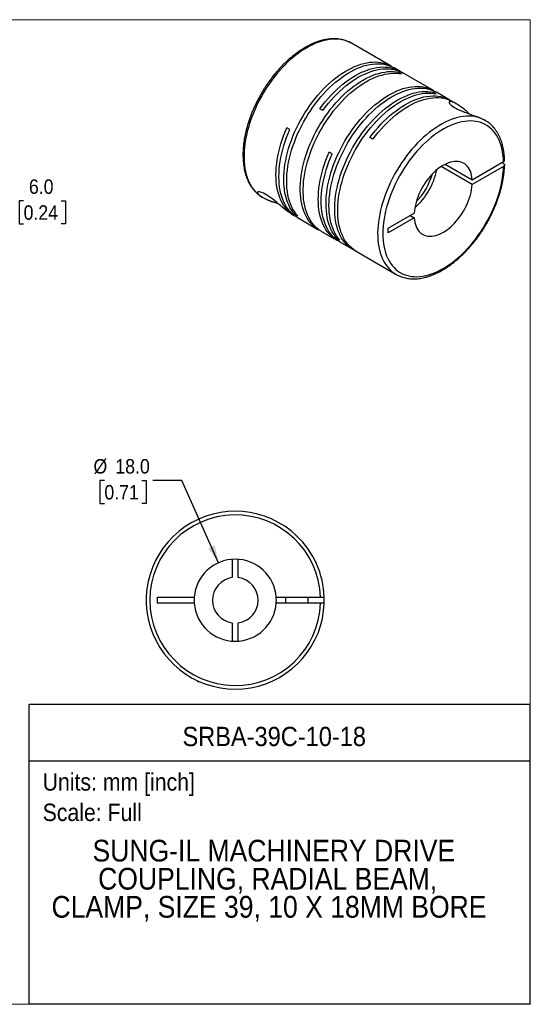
# Model space of a CAD drawing. Header units: millimetres. Extents: x 0 to 279, y 0 to 216.
# Tile 2 of 2: x 168 to 279, y 0 to 216. Entities that reach past the tile are written whole.
import ezdxf
from ezdxf.enums import TextEntityAlignment as Align

# ---------------------------------------------------------------- set-up
doc = ezdxf.new("R2010")
doc.units = ezdxf.units.MM
doc.linetypes.add('SLD-Solid', pattern=[0])
doc.layers.add('SLD-0', color=7, linetype='SLD-Solid', lineweight=25)
doc.layers.add('TEXT', color=140, linetype='SLD-Solid', lineweight=25)
doc.styles.add('SLDTEXTSTYLE0', font='GOTHIC.TTF', dxfattribs={"width": 0.913})
doc.dimstyles.new('SLDDIMSTYLE0', dxfattribs={"dimtxt": 3.175, "dimasz": 3.81, "dimexe": 0, "dimexo": 0.0625, "dimgap": 0.79375, "dimtad": 0, "dimtih": 1, "dimtoh": 1, "dimdec": 1, "dimrnd": 1e-09, "dimzin": 4, "dimdsep": 46, "dimtxsty": 'SLDTEXTSTYLE0', "dimsah": 1, "dimcen": 0, "dimadec": 0, "dimazin": 1, "dimtfac": 1, "dimtdec": 1, "dimtofl": 0, "dimtmove": 0, "dimatfit": 3, "dimfxl": 0, "dimfrac": 2, "dimtolj": 1, "dimtzin": 12, "dimarcsym": 0})
doc.dimstyles.new('SLDDIMSTYLE2', dxfattribs={"dimtxt": 3.175, "dimasz": 3.81, "dimexe": 0, "dimexo": 0.0625, "dimgap": 0.79375, "dimtad": 0, "dimtih": 1, "dimtoh": 1, "dimdec": 1, "dimrnd": 1e-09, "dimzin": 4, "dimdsep": 46, "dimtxsty": 'SLDTEXTSTYLE0', "dimsah": 1, "dimcen": 0.09, "dimadec": 0, "dimazin": 1, "dimtfac": 1, "dimtdec": 1, "dimtmove": 0, "dimatfit": 0, "dimfxl": 0, "dimfrac": 2, "dimtolj": 1, "dimtzin": 12, "dimarcsym": 0})

# ---------------------------------------------------------------- blocks, each defined once
blk = doc.blocks.new('SW_NOTE_0')
at = {"layer": 'TEXT', "color": 0, "insert": (0, 4.87), "char_height": 3.81, "attachment_point": 1, "style": 'SLDTEXTSTYLE0'}
blk.add_mtext('Scale: Full', dxfattribs=at)
blk = doc.blocks.new('SW_NOTE_0_1')
at = {"layer": 'TEXT', "color": 0, "insert": (0, 4.87), "char_height": 3.81, "attachment_point": 1, "style": 'SLDTEXTSTYLE0'}
blk.add_mtext('Units: mm [inch]', dxfattribs=at)
blk = doc.blocks.new('Block1')
at = {"layer": 'TEXT'}
for p, q in [((279.4, 65.76), (169.64, 65.76)), ((169.64, 0), (169.64, 65.76)), ((279.4, 0), (279.4, 65.76)), ((169.64, 53.4), (279.4, 53.4)), ((279.4, 0), (169.64, 0))]:
    blk.add_line(p, q, dxfattribs=at)
at = {"layer": 'TEXT', "color": 140}
for name, p in [('SW_NOTE_0_1', (172.59, 45.8)), ('SW_NOTE_0', (172.59, 39.13))]:
    blk.add_blockref(name, p, dxfattribs=at)
at = {"layer": 'TEXT', "color": 140, "style": 'SLDTEXTSTYLE0', "width": 0.913}
for tag, height, p in [('AUTOATTR0', 4.23, (203.22, 55.35)), ('AUTOATTR1_0', 4.76, (183.51, 29.89)), ('AUTOATTR1_1', 4.76, (184.74, 23.73)), ('AUTOATTR1_2', 4.76, (174.53, 17.57))]:
    blk.add_attdef(tag, text='', height=height, dxfattribs=at).set_placement(p, align=Align.BOTTOM_LEFT)
blk = doc.blocks.new('Block2')
at = {"color": 7, "linetype": 'SLD-Solid', "lineweight": 18}
for p, q in [((279.4, 215.9), (0, 215.9)), ((279.4, 0), (279.4, 215.9)), ((279.4, 0), (0, 0))]:
    blk.add_line(p, q, dxfattribs=at)
blk = doc.blocks.new('_D_5')
at = {"layer": 'SLD-0'}
for p, q in [((186.11, 114.86), (185.14, 114.86)), ((185.14, 114.86), (185.14, 109.82)), ((194.32, 114.86), (195.29, 114.86)), ((195.29, 114.86), (195.29, 109.82)), ((203.07, 114.86), (196.72, 114.86)), ((211.11, 96.83), (203.07, 114.86)), ((185.14, 109.82), (186.11, 109.82)), ((195.29, 109.82), (194.32, 109.82))]:
    blk.add_line(p, q, dxfattribs=at)
blk.add_solid([(211.11, 96.83), (210.26, 100.62), (208.87, 100)], dxfattribs=at)
at = {"layer": 'SLD-0', "char_height": 3.175, "attachment_point": 1, "style": 'SLDTEXTSTYLE0'}
for s, insert in [('%%c', (183.72, 119.56)), ('18.0', (188.51, 119.56)), ('0.71', (186.11, 113.87))]:
    blk.add_mtext(s, dxfattribs=dict(at, insert=insert))
blk = doc.blocks.new('_D_8')
at = {"layer": 'SLD-0'}
for p, q in [((157.02, 192.09), (157.02, 199.71)), ((143.23, 192.09), (160.2, 192.09)), ((138.73, 186.1), (160.2, 186.1)), ((157.02, 176.21), (157.02, 186.1)), ((163.37, 176.21), (157.02, 176.21)), ((168.41, 176.18), (167.44, 176.18)), ((167.44, 176.18), (167.44, 171.14)), ((176.62, 176.18), (177.59, 176.18)), ((177.59, 176.18), (177.59, 171.14)), ((167.44, 171.14), (168.41, 171.14)), ((177.59, 171.14), (176.62, 171.14))]:
    blk.add_line(p, q, dxfattribs=at)
for points in [[(157.02, 192.09), (157.78, 195.9), (156.26, 195.9)], [(157.02, 186.1), (156.26, 182.29), (157.78, 182.29)]]:
    blk.add_solid(points, dxfattribs=at)
at = {"layer": 'SLD-0', "char_height": 3.175, "attachment_point": 1, "style": 'SLDTEXTSTYLE0'}
for s, insert in [('6.0', (169.58, 180.88)), ('0.24', (168.41, 175.2))]:
    blk.add_mtext(s, dxfattribs=dict(at, insert=insert))

msp = doc.modelspace()

# ---------------------------------------------------------------- linework, layer by layer
for p, q in [((248.93, 205.72), (240.23, 210.74)), ((250.84, 204.61), (249.58, 205.34)), ((251.22, 204.01), (250.57, 204.38)), ((250.57, 204.12), (250.57, 204.38)), ((258.19, 200.37), (251.49, 204.24)), ((258.78, 199.64), (258.13, 200.02)), ((258.13, 199.75), (258.13, 200.02)), ((261.8, 198.29), (258.84, 199.99)), ((263.15, 197.51), (262.45, 197.91)), ((233.96, 196.01), (233.31, 196.38)), ((226.75, 191.84), (226.1, 192.22)), ((269.49, 193.85), (269.3, 193.95)), ((269.51, 193.84), (269.49, 193.85)), ((244.92, 189.68), (244.27, 190.06)), ((236.01, 186.49), (235.36, 186.87)), ((266.67, 179.76), (259.86, 183.69)), ((260.78, 184.22), (266.67, 180.82)), ((266.67, 180.82), (273.54, 184.78)), ((273.54, 183.72), (266.67, 179.76)), ((273.54, 184.37), (273.19, 184.58)), ((220.52, 177.1), (220.67, 177)), ((220.53, 177.08), (220.73, 176.96)), ((227.09, 173.29), (227.73, 172.92)), ((227.8, 173.27), (228.03, 173.41)), ((228.45, 172.9), (227.8, 173.27)), ((248.3, 170.21), (253.98, 173.49)), ((253.06, 172.96), (253.98, 172.43)), ((228.39, 172.54), (233.04, 169.86)), ((253.98, 172.43), (248.3, 169.15)), ((233.69, 169.48), (237, 167.57)), ((248.3, 169.15), (248.3, 170.21)), ((237.06, 167.93), (237.29, 168.06)), ((237.71, 167.55), (237.06, 167.93)), ((237.65, 167.2), (240.6, 165.49)), ((241.25, 165.11), (250.01, 160.06)), ((250.01, 160.06), (250.08, 160.02)), ((214.13, 97.59), (214.13, 93.57)), ((215.43, 93.57), (215.43, 97.59)), ((232.58, 96.81), (232.38, 97.02)), ((232.48, 96.81), (232.58, 96.81)), ((232.58, 96.58), (232.58, 96.81)), ((197.78, 89.26), (205.81, 89.26)), ((197.78, 87.96), (197.78, 89.26)), ((223.76, 89.26), (233.47, 89.26)), ((225.78, 89.26), (225.78, 87.96)), ((230.78, 87.96), (230.78, 89.26)), ((205.81, 87.96), (197.78, 87.96)), ((233.47, 87.96), (223.76, 87.96)), ((214.13, 83.66), (214.13, 79.64)), ((215.43, 79.64), (215.43, 83.66)), ((206.38, 71.02), (206.58, 70.81)), ((206.58, 70.92), (206.58, 70.81)), ((206.58, 70.81), (206.82, 70.81))]:
    msp.add_line(p, q)
at = {"flags": 128}
for points in [[(240.23, 210.74), (240.2, 210.75), (239.71, 211.01), (239.19, 211.22), (238.65, 211.39), (238.09, 211.52), (237.51, 211.6), (236.92, 211.65), (236.31, 211.64), (235.68, 211.6), (235.04, 211.51), (234.39, 211.37), (233.73, 211.2), (233.07, 210.98), (232.39, 210.72), (231.72, 210.42), (231.03, 210.08), (230.35, 209.69), (229.67, 209.27), (228.99, 208.82), (228.31, 208.32), (227.64, 207.79), (226.98, 207.23), (226.32, 206.63), (225.68, 206), (225.05, 205.34), (224.43, 204.65), (223.82, 203.94), (223.23, 203.2), (222.66, 202.44), (222.11, 201.66), (221.58, 200.86), (221.07, 200.04), (220.58, 199.21), (220.12, 198.36), (219.68, 197.51), (219.27, 196.64), (218.89, 195.77), (218.53, 194.89), (218.21, 194.01), (217.91, 193.13), (217.65, 192.25), (217.41, 191.37), (217.21, 190.5), (217.04, 189.64), (216.91, 188.79), (216.8, 187.95), (216.74, 187.13), (216.7, 186.32), (216.7, 185.53), (216.73, 184.77), (216.8, 184.02), (216.9, 183.3), (217.03, 182.6), (217.19, 181.93), (217.39, 181.29), (217.62, 180.68), (217.88, 180.11), (218.18, 179.56), (218.5, 179.06), (218.85, 178.58), (219.23, 178.15), (219.64, 177.75), (220.07, 177.4), (220.53, 177.08)], [(227.8, 173.27), (227.42, 173.72), (227.08, 174.21), (226.76, 174.74), (226.48, 175.3), (226.23, 175.89), (226.01, 176.52), (225.82, 177.17), (225.67, 177.86), (225.55, 178.57), (225.46, 179.31), (225.41, 180.07), (225.39, 180.86), (225.41, 181.66), (225.46, 182.48), (225.55, 183.32), (225.66, 184.17), (225.82, 185.03), (226, 185.91), (226.22, 186.78), (226.47, 187.67), (226.76, 188.56), (227.07, 189.44), (227.41, 190.33), (227.79, 191.21), (228.19, 192.09), (228.62, 192.96), (229.07, 193.82), (229.55, 194.66), (230.05, 195.49), (230.58, 196.31), (231.13, 197.11), (231.7, 197.88), (232.28, 198.63), (232.89, 199.36), (233.51, 200.06), (234.14, 200.74), (234.79, 201.38), (235.44, 202), (236.11, 202.58), (236.79, 203.13), (237.47, 203.64), (238.15, 204.11), (238.84, 204.55), (239.53, 204.94), (240.21, 205.3), (240.9, 205.62), (241.58, 205.89), (242.25, 206.12), (242.92, 206.31), (243.57, 206.46), (244.22, 206.56), (244.85, 206.62), (245.47, 206.63), (246.08, 206.6), (246.66, 206.52), (247.23, 206.4), (247.78, 206.24), (248.31, 206.03), (248.81, 205.78), (249.25, 205.52)], [(228.45, 172.9), (228.07, 173.35), (227.73, 173.84), (227.41, 174.36), (227.13, 174.92), (226.88, 175.52), (226.66, 176.14), (226.47, 176.8), (226.32, 177.48), (226.2, 178.2), (226.11, 178.94), (226.06, 179.7), (226.04, 180.48), (226.06, 181.29), (226.11, 182.11), (226.2, 182.94), (226.31, 183.79), (226.47, 184.66), (226.65, 185.53), (226.87, 186.41), (227.12, 187.29), (227.41, 188.18), (227.72, 189.07), (228.06, 189.95), (228.44, 190.84), (228.84, 191.71), (229.27, 192.58), (229.72, 193.44), (230.2, 194.29), (230.7, 195.12), (231.23, 195.93), (231.78, 196.73), (232.35, 197.51), (232.93, 198.26), (233.54, 198.99), (234.16, 199.69), (234.79, 200.36), (235.44, 201.01), (236.1, 201.62), (236.76, 202.2), (237.44, 202.75), (238.12, 203.26), (238.8, 203.74), (239.49, 204.17), (240.18, 204.57), (240.86, 204.93), (241.55, 205.24), (242.23, 205.52), (242.9, 205.75), (243.57, 205.94), (244.22, 206.08), (244.87, 206.18), (245.51, 206.24), (246.12, 206.25), (246.73, 206.22), (247.32, 206.15), (247.88, 206.03), (248.43, 205.86), (248.96, 205.66), (249.46, 205.41), (249.58, 205.34)], [(233.31, 196.38), (233.89, 197.15), (234.48, 197.89), (235.1, 198.61), (235.72, 199.29), (236.36, 199.95), (237.02, 200.58), (237.68, 201.18), (238.35, 201.75), (239.02, 202.28), (239.71, 202.77), (240.39, 203.23), (241.08, 203.64), (241.77, 204.02), (242.45, 204.36), (243.14, 204.65), (243.81, 204.91), (244.49, 205.12), (245.15, 205.29), (245.8, 205.41), (246.44, 205.49), (247.07, 205.53), (247.68, 205.52), (248.27, 205.46), (248.85, 205.37), (249.41, 205.23), (249.95, 205.04), (250.47, 204.81), (250.96, 204.54), (251.16, 204.42)], [(233.96, 196.01), (234.54, 196.77), (235.14, 197.51), (235.75, 198.23), (236.37, 198.92), (237.01, 199.58), (237.67, 200.21), (238.33, 200.81), (239, 201.37), (239.68, 201.9), (240.36, 202.39), (241.04, 202.85), (241.73, 203.27), (242.42, 203.64), (243.1, 203.98), (243.79, 204.28), (244.46, 204.53), (245.14, 204.74), (245.8, 204.91), (246.45, 205.03), (247.09, 205.11), (247.72, 205.15), (248.33, 205.14), (248.93, 205.09), (249.5, 204.99), (250.06, 204.85), (250.6, 204.67), (251.12, 204.44), (251.49, 204.24)], [(233.37, 169.68), (232.92, 169.93), (232.45, 170.24), (232.01, 170.59), (231.59, 170.99), (231.21, 171.42), (230.85, 171.89), (230.52, 172.4), (230.22, 172.94), (229.95, 173.52), (229.72, 174.13), (229.51, 174.77), (229.34, 175.44), (229.21, 176.14), (229.11, 176.87), (229.04, 177.62), (229, 178.39), (229, 179.19), (229.04, 180), (229.11, 180.83), (229.21, 181.67), (229.34, 182.53), (229.51, 183.4), (229.72, 184.27), (229.95, 185.16), (230.22, 186.04), (230.52, 186.93), (230.85, 187.82), (231.21, 188.7), (231.59, 189.58), (232.01, 190.46), (232.45, 191.32), (232.92, 192.17), (233.41, 193.01), (233.93, 193.83), (234.47, 194.64), (235.02, 195.42), (235.6, 196.19), (236.2, 196.93), (236.81, 197.64), (237.44, 198.33), (238.08, 198.99), (238.73, 199.62), (239.39, 200.22), (240.06, 200.78), (240.74, 201.31), (241.42, 201.8), (242.11, 202.26), (242.8, 202.67), (243.48, 203.05), (244.17, 203.39), (244.85, 203.68), (245.53, 203.93), (246.2, 204.14), (246.86, 204.31), (247.51, 204.43), (248.15, 204.51), (248.78, 204.55), (249.39, 204.54), (249.99, 204.48), (250.57, 204.38)], [(233.69, 169.48), (233.57, 169.55), (233.1, 169.86), (232.66, 170.22), (232.24, 170.61), (231.86, 171.04), (231.5, 171.51), (231.17, 172.02), (230.87, 172.56), (230.6, 173.14), (230.37, 173.75), (230.17, 174.39), (230, 175.07), (229.86, 175.77), (229.76, 176.49), (229.69, 177.24), (229.65, 178.02), (229.65, 178.81), (229.69, 179.62), (229.76, 180.45), (229.86, 181.3), (230, 182.15), (230.17, 183.02), (230.37, 183.9), (230.6, 184.78), (230.87, 185.67), (231.17, 186.55), (231.5, 187.44), (231.86, 188.33), (232.24, 189.21), (232.66, 190.08), (233.1, 190.94), (233.57, 191.8), (234.06, 192.63), (234.58, 193.46), (235.12, 194.26), (235.68, 195.05), (236.25, 195.81), (236.85, 196.55), (237.46, 197.27), (238.09, 197.96), (238.73, 198.62), (239.38, 199.25), (240.04, 199.84), (240.71, 200.41), (241.39, 200.94), (242.07, 201.43), (242.76, 201.88), (243.45, 202.3), (244.13, 202.68), (244.82, 203.01), (245.5, 203.31), (246.18, 203.56), (246.85, 203.77), (247.51, 203.93), (248.16, 204.06), (248.8, 204.14), (249.43, 204.17), (250.04, 204.16), (250.64, 204.11), (251.22, 204.01)], [(237.06, 167.93), (236.69, 168.38), (236.34, 168.87), (236.03, 169.39), (235.74, 169.95), (235.49, 170.54), (235.27, 171.17), (235.08, 171.83), (234.93, 172.51), (234.81, 173.23), (234.73, 173.96), (234.67, 174.73), (234.66, 175.51), (234.67, 176.31), (234.72, 177.13), (234.81, 177.97), (234.93, 178.82), (235.08, 179.69), (235.27, 180.56), (235.48, 181.44), (235.74, 182.32), (236.02, 183.21), (236.33, 184.1), (236.68, 184.98), (237.05, 185.87), (237.45, 186.74), (237.88, 187.61), (238.33, 188.47), (238.81, 189.32), (239.32, 190.15), (239.84, 190.96), (240.39, 191.76), (240.96, 192.53), (241.55, 193.29), (242.15, 194.02), (242.77, 194.72), (243.4, 195.39), (244.05, 196.04), (244.71, 196.65), (245.37, 197.23), (246.05, 197.78), (246.73, 198.29), (247.41, 198.76), (248.1, 199.2), (248.79, 199.6), (249.48, 199.95), (250.16, 200.27), (250.84, 200.54), (251.51, 200.78), (252.18, 200.96), (252.84, 201.11), (253.48, 201.21), (254.12, 201.27), (254.74, 201.28), (255.34, 201.25), (255.93, 201.17), (256.5, 201.05), (257.04, 200.89), (257.57, 200.68), (258.08, 200.43), (258.51, 200.17)], [(237.71, 167.55), (237.34, 168), (236.99, 168.49), (236.68, 169.02), (236.39, 169.58), (236.14, 170.17), (235.92, 170.79), (235.74, 171.45), (235.58, 172.14), (235.46, 172.85), (235.38, 173.59), (235.32, 174.35), (235.31, 175.13), (235.32, 175.94), (235.37, 176.76), (235.46, 177.6), (235.58, 178.45), (235.73, 179.31), (235.92, 180.18), (236.14, 181.06), (236.39, 181.95), (236.67, 182.83), (236.98, 183.72), (237.33, 184.61), (237.7, 185.49), (238.1, 186.37), (238.53, 187.24), (238.98, 188.09), (239.46, 188.94), (239.97, 189.77), (240.49, 190.59), (241.04, 191.38), (241.61, 192.16), (242.2, 192.91), (242.8, 193.64), (243.42, 194.34), (244.06, 195.02), (244.7, 195.66), (245.36, 196.27), (246.03, 196.86), (246.7, 197.4), (247.38, 197.91), (248.06, 198.39), (248.75, 198.82), (249.44, 199.22), (250.13, 199.58), (250.81, 199.89), (251.49, 200.17), (252.16, 200.4), (252.83, 200.59), (253.49, 200.73), (254.13, 200.84), (254.77, 200.89), (255.39, 200.91), (255.99, 200.87), (256.58, 200.8), (257.15, 200.68), (257.69, 200.52), (258.22, 200.31), (258.73, 200.06), (258.84, 199.99)], [(240.93, 165.31), (240.49, 165.56), (240.02, 165.87), (239.58, 166.23), (239.16, 166.62), (238.77, 167.05), (238.41, 167.52), (238.08, 168.03), (237.79, 168.57), (237.52, 169.15), (237.28, 169.76), (237.08, 170.4), (236.91, 171.07), (236.77, 171.77), (236.67, 172.5), (236.6, 173.25), (236.57, 174.02), (236.57, 174.82), (236.6, 175.63), (236.67, 176.46), (236.77, 177.31), (236.91, 178.16), (237.08, 179.03), (237.28, 179.91), (237.52, 180.79), (237.79, 181.67), (238.08, 182.56), (238.41, 183.45), (238.77, 184.33), (239.16, 185.21), (239.58, 186.09), (240.02, 186.95), (240.49, 187.8), (240.98, 188.64), (241.49, 189.47), (242.03, 190.27), (242.59, 191.06), (243.17, 191.82), (243.76, 192.56), (244.38, 193.28), (245, 193.97), (245.64, 194.62), (246.3, 195.25), (246.96, 195.85), (247.63, 196.41), (248.31, 196.94), (248.99, 197.44), (249.68, 197.89), (250.36, 198.31), (251.05, 198.68), (251.74, 199.02), (252.42, 199.31), (253.1, 199.57), (253.77, 199.78), (254.43, 199.94), (255.08, 200.06), (255.72, 200.14), (256.35, 200.18), (256.96, 200.17), (257.55, 200.11), (258.13, 200.02)], [(241.25, 165.11), (241.14, 165.18), (240.67, 165.5), (240.23, 165.85), (239.81, 166.24), (239.42, 166.68), (239.06, 167.15), (238.74, 167.65), (238.44, 168.2), (238.17, 168.77), (237.93, 169.38), (237.73, 170.03), (237.56, 170.7), (237.42, 171.4), (237.32, 172.12), (237.25, 172.87), (237.22, 173.65), (237.22, 174.44), (237.25, 175.26), (237.32, 176.09), (237.42, 176.93), (237.56, 177.79), (237.73, 178.65), (237.93, 179.53), (238.17, 180.41), (238.44, 181.3), (238.74, 182.19), (239.06, 183.07), (239.42, 183.96), (239.81, 184.84), (240.23, 185.71), (240.67, 186.58), (241.14, 187.43), (241.63, 188.27), (242.14, 189.09), (242.68, 189.9), (243.24, 190.68), (243.82, 191.45), (244.42, 192.19), (245.03, 192.9), (245.65, 193.59), (246.29, 194.25), (246.95, 194.88), (247.61, 195.48), (248.28, 196.04), (248.96, 196.57), (249.64, 197.06), (250.33, 197.51), (251.01, 197.93), (251.7, 198.31), (252.39, 198.64), (253.07, 198.94), (253.75, 199.19), (254.42, 199.4), (255.08, 199.57), (255.73, 199.69), (256.37, 199.77), (257, 199.8), (257.61, 199.79), (258.2, 199.74), (258.78, 199.64)], [(244.27, 190.06), (244.85, 190.82), (245.45, 191.56), (246.06, 192.28), (246.68, 192.97), (247.32, 193.63), (247.98, 194.26), (248.64, 194.86), (249.31, 195.42), (249.99, 195.95), (250.67, 196.44), (251.35, 196.9), (252.04, 197.32), (252.73, 197.69), (253.41, 198.03), (254.1, 198.33), (254.77, 198.58), (255.45, 198.79), (256.11, 198.96), (256.76, 199.08), (257.4, 199.16), (258.03, 199.2), (258.64, 199.19), (259.24, 199.14), (259.81, 199.04), (260.37, 198.9), (260.91, 198.71), (261.43, 198.49), (261.92, 198.22), (262.12, 198.09)], [(244.92, 189.68), (245.5, 190.44), (246.1, 191.19), (246.71, 191.9), (247.33, 192.59), (247.97, 193.25), (248.63, 193.88), (249.29, 194.48), (249.96, 195.04), (250.64, 195.57), (251.32, 196.07), (252, 196.52), (252.69, 196.94), (253.38, 197.32), (254.07, 197.65), (254.75, 197.95), (255.43, 198.2), (256.1, 198.42), (256.76, 198.58), (257.41, 198.71), (258.05, 198.79), (258.68, 198.82), (259.29, 198.81), (259.89, 198.76), (260.46, 198.66), (261.02, 198.52), (261.56, 198.34), (262.08, 198.11), (262.45, 197.91)], [(266, 195.25), (265.93, 195.32), (265.77, 195.47), (265.47, 195.74), (265.15, 196.03), (264.89, 196.25), (264.67, 196.43), (264.43, 196.62), (264.19, 196.81), (263.97, 196.97), (263.69, 197.17), (263.43, 197.34), (263.19, 197.48), (262.97, 197.61), (262.76, 197.71), (262.49, 197.84), (262.25, 197.92), (262.05, 197.97), (261.88, 197.99), (261.75, 197.97), (261.66, 197.91), (261.62, 197.82), (261.64, 197.71), (261.72, 197.55), (261.87, 197.38), (262.07, 197.18), (262.34, 196.97), (262.67, 196.75), (263.06, 196.52), (263.49, 196.29), (263.95, 196.07), (264.45, 195.85), (264.96, 195.64), (265.48, 195.45), (266, 195.26), (266.51, 195.07), (266.98, 194.9), (267.44, 194.74), (267.89, 194.57), (268.41, 194.37), (268.87, 194.16), (269.3, 193.95), (269.3, 193.95)], [(269.3, 193.95), (268.8, 194.19), (268.27, 194.39), (267.73, 194.54), (267.16, 194.66), (266.58, 194.72), (265.97, 194.75), (265.36, 194.73), (264.73, 194.67), (264.09, 194.57), (263.43, 194.42), (262.77, 194.23), (262.1, 193.99), (261.43, 193.72), (260.75, 193.4), (260.07, 193.05), (259.38, 192.65), (258.7, 192.22), (258.02, 191.74), (257.35, 191.24), (256.68, 190.69), (256.02, 190.12), (255.37, 189.51), (254.73, 188.87), (254.1, 188.2), (253.48, 187.5), (252.88, 186.78), (252.3, 186.04), (251.74, 185.27), (251.19, 184.48), (250.67, 183.67), (250.16, 182.85), (249.69, 182.01), (249.23, 181.16), (248.81, 180.3), (248.4, 179.43), (248.03, 178.55), (247.69, 177.68), (247.37, 176.79), (247.09, 175.91), (246.83, 175.04), (246.61, 174.16), (246.42, 173.3), (246.27, 172.44), (246.14, 171.59), (246.05, 170.76), (245.99, 169.94), (245.97, 169.14), (245.98, 168.36), (246.02, 167.6), (246.1, 166.86), (246.21, 166.15), (246.36, 165.46), (246.53, 164.8), (246.74, 164.17), (246.99, 163.58), (247.26, 163.01), (247.56, 162.48), (247.89, 161.98), (248.26, 161.53), (248.65, 161.11), (249.07, 160.72), (249.51, 160.38), (249.98, 160.08), (250.01, 160.06)], [(228.07, 172.74), (227.8, 172.88), (227.32, 173.18), (226.87, 173.51), (226.45, 173.89), (226.05, 174.31), (225.68, 174.76), (225.34, 175.25), (225.03, 175.78), (224.75, 176.34), (224.51, 176.93), (224.29, 177.56), (224.11, 178.22), (223.96, 178.9), (223.84, 179.62), (223.76, 180.35), (223.71, 181.11), (223.7, 181.9), (223.71, 182.7), (223.77, 183.52), (223.85, 184.35), (223.98, 185.2), (224.13, 186.06), (224.32, 186.93), (224.54, 187.81), (224.79, 188.69), (225.07, 189.57), (225.38, 190.45), (225.73, 191.34), (226.1, 192.22)], [(273.54, 184.78), (273.5, 185.53), (273.42, 186.26), (273.31, 186.97), (273.17, 187.65), (273, 188.3), (272.79, 188.92), (272.55, 189.5), (272.27, 190.06), (271.97, 190.57), (271.64, 191.06), (271.27, 191.5), (270.88, 191.91), (270.46, 192.28), (270.02, 192.6), (269.55, 192.89), (269.05, 193.13), (268.54, 193.33), (268, 193.49), (267.44, 193.6), (266.86, 193.67), (266.27, 193.69), (265.66, 193.67), (265.04, 193.61), (264.4, 193.5), (263.76, 193.35), (263.1, 193.16), (262.44, 192.92), (261.77, 192.64), (261.1, 192.32), (260.43, 191.95), (259.76, 191.55), (259.09, 191.11), (258.42, 190.63), (257.75, 190.12), (257.1, 189.57), (256.45, 188.98), (255.81, 188.37), (255.18, 187.72), (254.57, 187.05), (253.97, 186.35), (253.39, 185.62), (252.82, 184.87), (252.28, 184.1), (251.76, 183.31), (251.25, 182.5), (250.78, 181.67), (250.32, 180.84), (249.89, 179.99), (249.49, 179.13), (249.12, 178.27), (248.78, 177.4), (248.47, 176.53), (248.18, 175.66), (247.93, 174.8), (247.71, 173.94), (247.53, 173.08), (247.37, 172.24), (247.25, 171.4), (247.17, 170.58), (247.12, 169.78), (247.1, 168.99), (247.12, 168.22), (247.17, 167.48), (247.25, 166.75), (247.37, 166.06), (247.53, 165.39), (247.71, 164.75), (247.93, 164.14), (248.18, 163.56), (248.47, 163.02), (248.78, 162.51), (249.12, 162.04), (249.49, 161.61), (249.89, 161.21), (250.32, 160.86), (250.78, 160.55), (251.25, 160.28), (251.76, 160.05), (252.28, 159.86), (252.82, 159.72), (253.39, 159.62), (253.97, 159.56), (254.57, 159.55), (255.18, 159.59), (255.81, 159.66), (256.45, 159.79), (257.1, 159.95), (257.75, 160.16), (258.42, 160.41), (259.09, 160.71), (259.76, 161.04), (260.43, 161.42), (261.1, 161.83), (261.77, 162.28), (262.44, 162.77), (263.1, 163.3), (263.76, 163.86), (264.4, 164.45), (265.04, 165.08), (265.66, 165.73), (266.27, 166.42), (266.86, 167.13), (267.44, 167.86), (268, 168.62), (268.54, 169.4), (269.05, 170.19), (269.55, 171.01), (270.02, 171.84), (270.46, 172.68), (270.88, 173.53), (271.27, 174.39), (271.64, 175.25), (271.97, 176.12), (272.27, 176.99), (272.55, 177.86), (272.79, 178.72), (273, 179.58), (273.17, 180.43), (273.31, 181.27), (273.42, 182.11), (273.5, 182.92), (273.54, 183.72)], [(228.39, 172.54), (228.02, 172.77), (227.57, 173.1), (227.14, 173.48), (226.74, 173.89), (226.37, 174.34), (226.02, 174.83), (225.71, 175.36), (225.43, 175.92), (225.18, 176.51), (224.96, 177.14), (224.77, 177.8), (224.62, 178.48), (224.5, 179.2), (224.41, 179.94), (224.36, 180.7), (224.35, 181.48), (224.36, 182.29), (224.42, 183.11), (224.5, 183.95), (224.62, 184.8), (224.78, 185.66), (224.96, 186.53), (225.18, 187.41), (225.43, 188.3), (225.72, 189.18), (226.03, 190.07), (226.38, 190.96), (226.75, 191.84)], [(237.33, 167.39), (237.12, 167.51), (236.64, 167.8), (236.18, 168.13), (235.75, 168.5), (235.35, 168.92), (234.98, 169.37), (234.63, 169.86), (234.32, 170.39), (234.04, 170.95), (233.79, 171.54), (233.57, 172.17), (233.38, 172.83), (233.23, 173.51), (233.11, 174.22), (233.03, 174.96), (232.98, 175.73), (232.96, 176.51), (232.98, 177.32), (233.03, 178.14), (233.11, 178.97), (233.23, 179.83), (233.39, 180.69), (233.57, 181.56), (233.79, 182.44), (234.05, 183.33), (234.33, 184.21), (234.64, 185.1), (234.99, 185.99), (235.36, 186.87)], [(237.65, 167.2), (237.29, 167.42), (236.83, 167.75), (236.4, 168.13), (236, 168.54), (235.63, 168.99), (235.29, 169.48), (234.97, 170.01), (234.69, 170.57), (234.44, 171.17), (234.22, 171.79), (234.03, 172.45), (233.88, 173.14), (233.76, 173.85), (233.68, 174.59), (233.63, 175.35), (233.61, 176.14), (233.63, 176.94), (233.68, 177.76), (233.76, 178.6), (233.88, 179.45), (234.04, 180.31), (234.23, 181.19), (234.44, 182.07), (234.7, 182.95), (234.98, 183.84), (235.29, 184.73), (235.64, 185.61), (236.01, 186.49)], [(266.67, 180.82), (266.62, 181.32), (266.54, 181.8), (266.42, 182.25), (266.27, 182.68), (266.09, 183.07), (265.87, 183.42), (265.63, 183.74), (265.36, 184.02), (265.07, 184.26), (264.74, 184.46), (264.4, 184.62), (264.03, 184.74), (263.64, 184.81), (263.23, 184.84), (262.81, 184.82), (262.38, 184.76), (261.93, 184.66), (261.48, 184.52), (261.02, 184.33), (260.56, 184.1), (260.09, 183.83), (259.63, 183.53), (259.17, 183.18), (258.71, 182.8), (258.27, 182.39), (257.83, 181.95), (257.41, 181.48), (257.01, 180.98), (256.62, 180.46), (256.25, 179.92), (255.9, 179.36), (255.58, 178.79), (255.28, 178.2), (255.01, 177.61), (254.77, 177.01), (254.56, 176.41), (254.38, 175.81), (254.23, 175.22), (254.11, 174.63), (254.03, 174.05), (253.98, 173.49)], [(253.98, 172.43), (254.03, 171.92), (254.11, 171.44), (254.23, 170.99), (254.38, 170.57), (254.56, 170.18), (254.77, 169.82), (255.01, 169.51), (255.28, 169.23), (255.58, 168.98), (255.9, 168.78), (256.25, 168.62), (256.62, 168.51), (257.01, 168.44), (257.41, 168.41), (257.83, 168.42), (258.27, 168.48), (258.71, 168.58), (259.17, 168.73), (259.63, 168.92), (260.09, 169.14), (260.56, 169.41), (261.02, 169.72), (261.48, 170.06), (261.93, 170.44), (262.38, 170.85), (262.81, 171.3), (263.23, 171.77), (263.64, 172.27), (264.03, 172.79), (264.4, 173.33), (264.74, 173.89), (265.07, 174.46), (265.36, 175.04), (265.63, 175.64), (265.87, 176.23), (266.09, 176.83), (266.27, 177.43), (266.42, 178.03), (266.54, 178.62), (266.62, 179.19), (266.67, 179.76)], [(227.09, 173.29), (226.92, 173.39), (226.72, 173.52), (226.41, 173.74), (226.1, 173.97), (225.77, 174.23), (225.44, 174.5), (225.06, 174.81), (224.67, 175.15), (224.27, 175.48), (223.87, 175.82), (223.44, 176.18), (223, 176.52), (222.57, 176.85), (222.14, 177.15), (221.72, 177.43), (221.32, 177.67), (220.95, 177.86), (220.61, 178.01), (220.32, 178.11), (220.07, 178.16), (219.88, 178.17), (219.74, 178.14), (219.66, 178.08), (219.63, 177.99), (219.65, 177.91), (219.69, 177.83), (219.75, 177.73), (219.92, 177.54), (220.18, 177.32), (220.53, 177.08), (220.53, 177.08)]]:
    msp.add_lwpolyline(points, dxfattribs=at)
for centre, radius, start, end in [((244.52, 185.75), 14.65, 310.9382, 349.0671), ((243.49, 186.34), 15.09, 316.4126, 343.5928), ((214.78, 88.61), 19.5, 46.1869, 358.0898), ((214.78, 88.61), 18.7, 1.992, 358.008), ((214.78, 88.61), 19.5, 1.9102, 46.1869), ((214.78, 88.61), 9, 4.1416, 175.8584), ((214.78, 88.61), 5, 97.4696, 262.5304), ((214.78, 88.61), 5, 277.4696, 82.5304), ((214.78, 88.61), 9, 175.8584, 184.1416), ((214.78, 88.61), 9, 355.8584, 4.1416), ((214.78, 88.61), 19.5, 358.0898, 1.9102), ((214.78, 88.61), 9, 184.1416, 355.8584)]:
    msp.add_arc(centre, radius, start, end)
for points, knots in [([(240.22, 210.74), (240.13, 210.79), (239.88, 210.94), (239.45, 211.13), (238.93, 211.33), (238.39, 211.49), (237.84, 211.6), (237.27, 211.68), (236.68, 211.72), (236.08, 211.72), (235.47, 211.68), (234.84, 211.6), (234.21, 211.48), (233.56, 211.32), (232.91, 211.11), (232.26, 210.87), (231.6, 210.6), (230.94, 210.28), (230.28, 209.93), (229.62, 209.54), (228.96, 209.12), (228.31, 208.66), (227.66, 208.17), (227.02, 207.65), (226.38, 207.09), (225.76, 206.51), (225.15, 205.91), (224.54, 205.27), (223.96, 204.61), (223.38, 203.93), (222.82, 203.22), (222.28, 202.5), (221.76, 201.75), (221.25, 200.99), (220.77, 200.22), (220.31, 199.42), (219.87, 198.62), (219.45, 197.81), (219.06, 196.99), (218.69, 196.16), (218.34, 195.32), (218.03, 194.49), (217.74, 193.65), (217.48, 192.81), (217.25, 191.97), (217.04, 191.14), (216.87, 190.31), (216.72, 189.49), (216.61, 188.68), (216.53, 187.88), (216.48, 187.09), (216.46, 186.32), (216.47, 185.56), (216.51, 184.82), (216.59, 184.1), (216.69, 183.4), (216.83, 182.72), (217, 182.07), (217.2, 181.45), (217.43, 180.85), (217.7, 180.28), (217.99, 179.74), (218.31, 179.23), (218.66, 178.76), (219.03, 178.32), (219.43, 177.92), (219.85, 177.56), (220.19, 177.3), (220.39, 177.18), (220.44, 177.15)], [0, 0, 0, 0, 0.008617, 0.02331, 0.038009, 0.052734, 0.067503, 0.082329, 0.097222, 0.112186, 0.127219, 0.142319, 0.157477, 0.172684, 0.18793, 0.203207, 0.218504, 0.233816, 0.249135, 0.264457, 0.279778, 0.295094, 0.310405, 0.325709, 0.341006, 0.356296, 0.371579, 0.386856, 0.402127, 0.417392, 0.432652, 0.447909, 0.463163, 0.478414, 0.493663, 0.508912, 0.524161, 0.539411, 0.554662, 0.569916, 0.585173, 0.600433, 0.615699, 0.63097, 0.646248, 0.661533, 0.676825, 0.692126, 0.707435, 0.722753, 0.738079, 0.753413, 0.768753, 0.784098, 0.799445, 0.814787, 0.83012, 0.845436, 0.860727, 0.875983, 0.891193, 0.906348, 0.921439, 0.936457, 0.951402, 0.966273, 0.981078, 0.99583, 1, 1, 1, 1]), ([(269.3, 193.95), (269.34, 193.93), (269.4, 193.9), (269.47, 193.86), (269.5, 193.84)], [0, 0, 0, 0, 0.493653, 1, 1, 1, 1]), ([(273.77, 185.11), (273.77, 185.24), (273.75, 185.62), (273.71, 186.24), (273.62, 186.95), (273.5, 187.65), (273.35, 188.31), (273.17, 188.96), (272.96, 189.57), (272.72, 190.16), (272.44, 190.72), (272.14, 191.25), (271.81, 191.74), (271.45, 192.2), (271.07, 192.63), (270.66, 193.02), (270.23, 193.37), (269.84, 193.64), (269.58, 193.79), (269.49, 193.84)], [0, 0, 0, 0, 0.033275, 0.096244, 0.159225, 0.222182, 0.285089, 0.347917, 0.410626, 0.473177, 0.535527, 0.597633, 0.659462, 0.720991, 0.782214, 0.843146, 0.903824, 0.964301, 1, 1, 1, 1]), ([(250.08, 160.02), (250.21, 159.95), (250.49, 159.8), (250.96, 159.6), (251.49, 159.41), (252.03, 159.27), (252.59, 159.16), (253.17, 159.1), (253.76, 159.07), (254.36, 159.09), (254.98, 159.14), (255.61, 159.23), (256.24, 159.37), (256.89, 159.54), (257.54, 159.76), (258.2, 160.01), (258.86, 160.3), (259.52, 160.63), (260.18, 160.99), (260.84, 161.39), (261.5, 161.83), (262.15, 162.3), (262.79, 162.8), (263.43, 163.33), (264.06, 163.89), (264.68, 164.48), (265.29, 165.1), (265.89, 165.74), (266.47, 166.41), (267.04, 167.1), (267.6, 167.81), (268.13, 168.54), (268.65, 169.29), (269.15, 170.06), (269.62, 170.84), (270.08, 171.63), (270.51, 172.44), (270.92, 173.26), (271.31, 174.08), (271.67, 174.91), (272, 175.75), (272.31, 176.59), (272.59, 177.42), (272.84, 178.26), (273.07, 179.1), (273.26, 179.93), (273.42, 180.75), (273.56, 181.57), (273.66, 182.38), (273.73, 183.16), (273.76, 183.71), (273.77, 184), (273.77, 184.05)], [0, 0, 0, 0, 0.0152204, 0.0350016, 0.0548001, 0.0746418, 0.094549, 0.1145383, 0.1346199, 0.1547971, 0.1750674, 0.1954233, 0.215854, 0.2363466, 0.256888, 0.2774659, 0.298069, 0.3186878, 0.3393148, 0.3599432, 0.3805681, 0.4011868, 0.4217974, 0.442399, 0.4629911, 0.4835736, 0.5041471, 0.5247119, 0.545269, 0.5658191, 0.5863632, 0.6069024, 0.6274376, 0.6479701, 0.6685009, 0.689031, 0.7095617, 0.7300936, 0.7506279, 0.7711657, 0.7917082, 0.8122564, 0.8328115, 0.8533745, 0.8739464, 0.8945281, 0.9151204, 0.935724, 0.9563392, 0.9769659, 0.9965131, 1, 1, 1, 1]), ([(273.54, 184.78), (273.58, 184.81), (273.66, 184.86), (273.73, 184.96), (273.77, 185.04), (273.77, 185.1), (273.77, 185.12)], [0, 0, 0, 0, 0.291822, 0.570168, 0.83503, 1, 1, 1, 1]), ([(273.54, 184.37), (273.56, 184.36), (273.6, 184.33), (273.66, 184.29), (273.7, 184.24), (273.74, 184.18), (273.77, 184.12), (273.78, 184.05), (273.77, 183.98), (273.74, 183.91), (273.7, 183.85), (273.63, 183.78), (273.57, 183.74), (273.54, 183.72)], [0, 0, 0, 0, 0.072652, 0.148954, 0.228907, 0.312511, 0.399768, 0.490677, 0.585239, 0.683452, 0.785317, 0.890833, 1, 1, 1, 1]), ([(220.53, 177.08), (220.6, 177.04), (220.74, 176.96), (220.97, 176.83), (221.24, 176.69), (221.53, 176.55), (221.77, 176.44), (221.95, 176.37), (222.06, 176.33), (222.17, 176.28), (222.28, 176.24), (222.4, 176.19), (222.53, 176.14), (222.65, 176.1), (222.79, 176.04), (222.94, 175.99), (223.12, 175.93), (223.32, 175.86), (223.6, 175.77), (223.87, 175.69), (224.07, 175.63), (224.12, 175.61)], [0, 0, 0, 0, 0.078339, 0.160672, 0.247028, 0.337429, 0.431897, 0.459671, 0.488517, 0.518436, 0.549426, 0.58149, 0.614626, 0.648835, 0.676833, 0.722183, 0.762057, 0.809643, 0.864941, 0.964481, 1, 1, 1, 1]), ([(232.78, 96.12), (232.78, 96.12), (232.78, 96.12), (232.75, 96.2), (232.7, 96.31), (232.66, 96.4), (232.62, 96.49), (232.6, 96.55), (232.58, 96.58)], [0, 0, 0, 0, 0.132878, 0.499099, 0.630606, 0.767865, 0.911476, 1, 1, 1, 1]), ([(233.47, 89.26), (233.5, 89.26), (233.56, 89.26), (233.65, 89.26), (233.73, 89.26), (233.81, 89.26), (233.88, 89.26), (233.95, 89.26), (234.01, 89.26), (234.06, 89.26), (234.11, 89.26), (234.15, 89.26), (234.19, 89.26), (234.21, 89.26), (234.24, 89.26), (234.25, 89.26), (234.27, 89.26), (234.27, 89.26), (234.27, 89.26), (234.27, 89.26)], [0, 0, 0, 0, 0.071069, 0.140606, 0.208613, 0.275089, 0.340035, 0.403449, 0.465332, 0.525685, 0.584507, 0.641799, 0.69756, 0.751791, 0.804492, 0.855663, 0.905304, 0.953416, 1, 1, 1, 1]), ([(234.27, 87.96), (234.27, 87.96), (234.27, 87.96), (234.25, 87.96), (234.22, 87.96), (234.18, 87.96), (234.12, 87.96), (234.05, 87.96), (233.96, 87.96), (233.85, 87.96), (233.74, 87.96), (233.61, 87.96), (233.52, 87.96), (233.47, 87.96)], [0, 0, 0, 0, 0.072652, 0.148954, 0.228907, 0.312511, 0.399768, 0.490677, 0.585239, 0.683452, 0.785317, 0.890833, 1, 1, 1, 1])]:
    msp.add_open_spline(points, degree=3, knots=knots)

# ---------------------------------------------------------------- block references
at = {"color": 7, "linetype": 'Continuous'}
msp.add_blockref('Block2', (0, 0), dxfattribs=at)
msp.add_blockref('Block1', (0, 0), dxfattribs=at).add_auto_attribs({'AUTOATTR0': 'SRBA-39C-10-18', 'AUTOATTR1_0': 'SUNG-IL MACHINERY DRIVE ', 'AUTOATTR1_1': 'COUPLING, RADIAL BEAM, ', 'AUTOATTR1_2': 'CLAMP, SIZE 39, 10 X 18MM BORE'})

# ---------------------------------------------------------------- dimensions: what is measured, and where the dimension line sits
at = {"layer": 'SLD-0'}
dim = msp.add_linear_dim(base=(157.02, 186.1), p1=(141.96, 192.09), p2=(137.46, 186.1), angle=90, dimstyle='SLDDIMSTYLE2', dxfattribs=at)
dim.commit()
dim.dimension.update_dxf_attribs({"geometry": '_D_8', "text_midpoint": (157.02, 176.21), "dimtype": 160})
dim = msp.add_diameter_dim_2p(p1=(218.45, 80.4), p2=(211.11, 96.83), dimstyle='SLDDIMSTYLE0', dxfattribs=at)
dim.commit()
dim.dimension.update_dxf_attribs({"geometry": '_D_5', "text_midpoint": (190.22, 114.86), "dimtype": 163})

doc.saveas('drawing.dxf')
